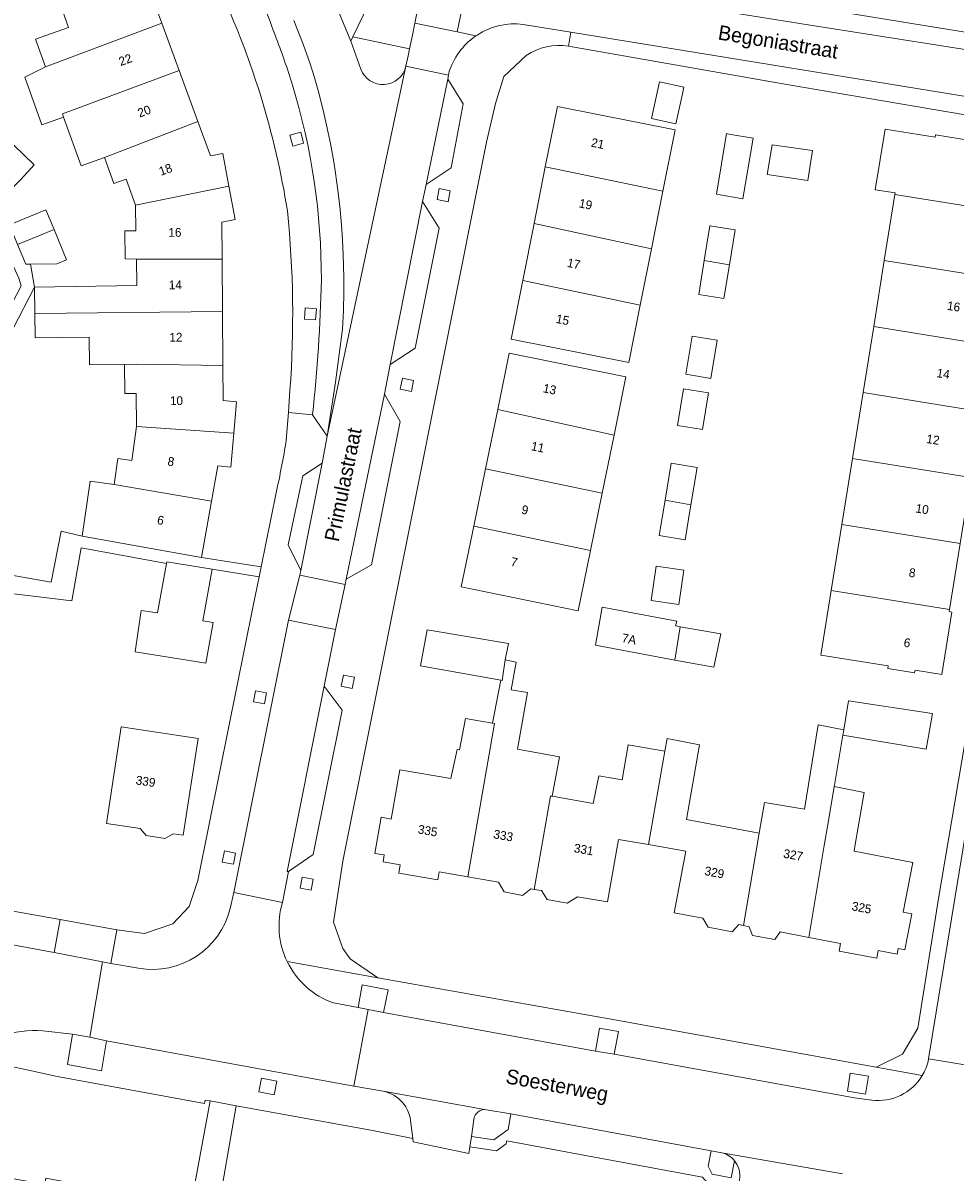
# Model space of a CAD drawing. Header units: metres. Extents: x 151448 to 154749, y 463108 to 465296.
# Tile 165 of 256: x 153089 to 153169, y 463336 to 463434. Entities that reach past the tile are written whole.
import ezdxf
from ezdxf.enums import TextEntityAlignment as Align

# ---------------------------------------------------------------- set-up
doc = ezdxf.new("R2010")
doc.units = ezdxf.units.M
for name, color, linetype, lineweight in [('B-PV-GR-GROENVOORZIENING-GV', 253, 'Continuous', 9), ('B-PV-OG-BEBOUWING-GV', 1, 'Continuous', 9), ('B-PV-OG-BEBOUWING-T18', 2, 'Continuous', 9), ('B-PV-OG-TERREIN_ERF-GV', 253, 'Continuous', 9), ('B-PV-OG-TOPOGRAFIE-T18', 2, 'Continuous', 9), ('B-PV-VH-OPENVERHARDING_BETONSTRAATSTEEN-GV', 253, 'Continuous', 9), ('B-PV-VH-OPENVERHARDING_STRAATBAKSTEEN-GV', 253, 'Continuous', 9), ('B-PV-VH-OPENVERHARDING_TEGEL-GV', 253, 'Continuous', 9)]:
    doc.layers.add(name, color=color, linetype=linetype, lineweight=lineweight)
doc.styles.add('Drong', font='txt', dxfattribs={"height": 1.8})

msp = doc.modelspace()

# ---------------------------------------------------------------- linework, layer by layer
at = {"layer": 'B-PV-GR-GROENVOORZIENING-GV', "flags": 128}
for points in [[(153113.144, 463423.635), (153112.891, 463424.561), (153111.965, 463424.308), (153112.218, 463423.382)], [(153125.468, 463418.639), (153125.654, 463419.58), (153124.712, 463419.767), (153124.526, 463418.825)], [(153114.169, 463408.551), (153114.235, 463409.509), (153113.277, 463409.574), (153113.211, 463408.617)], [(153122.336, 463402.456), (153122.523, 463403.397), (153121.581, 463403.584), (153121.394, 463402.642)], [(153117.288, 463377.117), (153117.475, 463378.059), (153116.533, 463378.246), (153116.346, 463377.304)], [(153109.802, 463375.791), (153109.988, 463376.733), (153109.046, 463376.92), (153108.86, 463375.978)], [(153107.146, 463362.114), (153107.332, 463363.056), (153106.39, 463363.243), (153106.204, 463362.301)], [(153113.778, 463359.894), (153113.965, 463360.836), (153113.023, 463361.022), (153112.836, 463360.081)], [(153092.355, 463357.39), (153091.852, 463354.586), (153095.973, 463353.775), (153096.702, 463353.648), (153097.2, 463356.517)], [(153118.659, 463349.717), (153119.962, 463349.47), (153120.353, 463351.399), (153118.144, 463351.813), (153117.803, 463349.879)], [(153138.043, 463346.171), (153139.636, 463345.899), (153140.017, 463347.839), (153138.389, 463348.135)], [(153094.885, 463347.351), (153093.416, 463347.604), (153092.991, 463345.016), (153095.885, 463344.495), (153096.328, 463347.058)], [(153161.1, 463342.502), (153161.341, 463344.037), (153159.793, 463344.28), (153159.552, 463342.746)], [(153109.321, 463342.694), (153110.643, 463342.446), (153110.864, 463343.619), (153109.541, 463343.868)]]:
    msp.add_lwpolyline(points, close=True, dxfattribs=at)
for points in [[(153127.459, 463338.898), (153129.363, 463338.612), (153130.609, 463339.473), (153130.813, 463340.81), (153128.745, 463341.173)], [(153127.663, 463340.335), (153127.459, 463338.898)], [(153148.831, 463337.497), (153147.91, 463337.666), (153147.675, 463336.35), (153148.013, 463335.667), (153149.639, 463335.355), (153149.912, 463336.821)]]:
    msp.add_lwpolyline(points, dxfattribs=at)
at = {"layer": 'B-PV-GR-GROENVOORZIENING-GV'}
for points in [[(153128.745, 463341.173, 0.422969), (153127.663, 463340.335)], [(153149.912, 463336.821, 0.162371), (153148.831, 463337.497)]]:
    msp.add_lwpolyline(points, format="xyb", dxfattribs=at)
at = {"layer": 'B-PV-OG-BEBOUWING-GV', "flags": 128}
for points in [[(153101.042, 463433.88), (153099.918, 463436.95), (153100.83, 463437.535), (153099.315, 463439.896), (153092.389, 463435.436), (153093.08, 463433.509), (153090.274, 463432.503), (153091.119, 463430.147)], [(153102.521, 463429.838), (153101.042, 463433.88), (153091.119, 463430.147), (153089.349, 463429.268), (153090.812, 463425.187), (153092.66, 463425.85), (153092.562, 463426.124)], [(153104.114, 463425.487), (153102.521, 463429.838), (153092.562, 463426.124), (153092.66, 463425.85), (153094.148, 463421.701), (153096.156, 463422.421)], [(153145.475, 463427.828), (153145.602, 463428.397), (153143.519, 463428.86), (153142.823, 463425.732), (153144.906, 463425.269)], [(153143.809, 463419.534), (153144.851, 463424.761), (153134.798, 463426.766), (153133.769, 463421.606)], [(153098.804, 463418.348), (153106.765, 463419.965), (153106.254, 463422.738), (153105.192, 463422.543), (153104.114, 463425.487), (153096.156, 463422.421), (153096.954, 463420.194), (153098.009, 463420.572)], [(153163.606, 463419.246), (153173.714, 463417.618), (153173.684, 463417.434), (153174.017, 463417.38), (153174.934, 463423.074), (153172.576, 463423.454), (153172.585, 463423.513), (153170.221, 463423.894), (153170.212, 463423.84), (153167.077, 463424.345), (153167.043, 463424.137), (153162.763, 463424.827), (153161.931, 463419.66), (153163.628, 463419.386)], [(153151.5, 463424.068), (153149.444, 463424.413), (153149.243, 463424.447), (153148.374, 463419.271), (153150.63, 463418.892)], [(153086.617, 463418.124), (153088.982, 463420.503), (153090.15, 463421.776), (153088.414, 463423.457), (153087.32, 463422.336), (153085.024, 463419.708)], [(153156.17, 463420.436), (153156.576, 463423.004), (153153.117, 463423.491), (153152.711, 463420.95)], [(153133.769, 463421.606), (153132.806, 463416.776), (153142.827, 463414.611), (153143.809, 463419.534)], [(153098.871, 463413.742), (153106.18, 463413.73), (153106.151, 463416.904), (153107.29, 463417.114), (153106.765, 463419.965), (153098.804, 463418.348), (153098.826, 463416.148), (153097.889, 463416.139), (153097.922, 463413.764)], [(153163.606, 463419.246), (153162.699, 463413.618), (153172.807, 463411.99), (153173.684, 463417.434), (153173.714, 463417.618)], [(153088.732, 463414.998), (153091.84, 463416.267), (153091.145, 463417.957), (153088.04, 463416.679)], [(153132.806, 463416.776), (153131.839, 463411.925), (153141.871, 463409.814), (153142.827, 463414.611)], [(153089.841, 463413.319), (153092.072, 463413.332), (153092.907, 463413.675), (153091.84, 463416.267), (153088.732, 463414.998), (153089.423, 463413.317)], [(153147.334, 463413.609), (153149.481, 463413.243), (153149.964, 463416.247), (153147.814, 463416.593)], [(153090.208, 463409.1), (153106.22, 463409.264), (153106.18, 463413.73), (153098.871, 463413.742), (153098.902, 463411.481), (153090.176, 463411.358)], [(153149.481, 463413.243), (153147.334, 463413.609), (153146.868, 463410.714), (153149.018, 463410.368)], [(153162.699, 463413.618), (153161.793, 463407.991), (153171.789, 463406.381), (153171.748, 463406.128), (153171.86, 463406.11), (153172.807, 463411.99)], [(153140.894, 463404.914), (153141.871, 463409.814), (153131.839, 463411.925), (153130.841, 463406.918)], [(153106.22, 463409.264), (153090.208, 463409.1), (153090.237, 463407.025), (153094.83, 463407.091), (153094.864, 463404.713), (153097.848, 463404.756), (153098.888, 463404.771), (153106.262, 463404.668)], [(153160.886, 463402.364), (153170.882, 463400.753), (153170.899, 463400.856), (153171.748, 463406.128), (153171.789, 463406.381), (153161.793, 463407.991)], [(153145.766, 463403.911), (153147.889, 463403.564), (153148.423, 463406.828), (153146.3, 463407.175)], [(153140.643, 463403.685), (153130.695, 463405.727), (153129.704, 463400.898), (153139.633, 463398.733)], [(153106.262, 463404.668), (153098.888, 463404.771), (153097.848, 463404.756), (153097.883, 463402.263), (153098.845, 463402.277), (153098.88, 463399.45), (153107.178, 463398.888), (153107.408, 463401.57), (153106.289, 463401.666)], [(153147.194, 463399.21), (153147.691, 463402.323), (153145.553, 463402.665), (153145.055, 463399.551)], [(153159.98, 463396.736), (153170.083, 463395.108), (153171.006, 463400.838), (153170.899, 463400.856), (153170.882, 463400.753), (153160.886, 463402.364)], [(153129.704, 463400.898), (153128.67, 463395.861), (153138.622, 463393.772), (153139.633, 463398.733)], [(153096.974, 463394.514), (153105.289, 463393.098), (153105.818, 463396.092), (153106.929, 463395.996), (153107.178, 463398.888), (153098.88, 463399.45), (153098.472, 463396.556), (153097.285, 463396.723)], [(153146.199, 463392.788), (153146.725, 463395.973), (153144.51, 463396.339), (153143.986, 463393.165)], [(153169.176, 463389.481), (153170.083, 463395.108), (153159.98, 463396.736), (153159.073, 463391.109)], [(153137.624, 463388.876), (153138.622, 463393.772), (153128.67, 463395.861), (153127.665, 463390.961)], [(153105.289, 463393.098), (153096.974, 463394.514), (153094.923, 463394.806), (153094.251, 463390.092), (153104.439, 463388.291)], [(153143.986, 463393.165), (153143.489, 463390.157), (153145.704, 463389.791), (153146.199, 463392.788)], [(153127.665, 463390.961), (153126.599, 463385.769), (153136.573, 463383.722), (153137.624, 463388.876)], [(153168.27, 463383.854), (153169.176, 463389.481), (153159.073, 463391.109), (153158.166, 463385.481)], [(153105.34, 463387.286), (153101.475, 463387.909), (153101.449, 463387.77), (153100.664, 463383.558), (153099.285, 463383.774), (153098.771, 463380.234), (153104.811, 463379.273), (153105.42, 463382.746), (153104.555, 463382.881)], [(153142.803, 463384.614), (153145.162, 463384.273), (153145.584, 463387.198), (153143.226, 463387.539)], [(153168.27, 463383.854), (153158.166, 463385.481), (153157.277, 463379.961), (153163.036, 463379.034), (153163, 463378.808), (153165.284, 463378.44), (153165.321, 463378.675), (153167.607, 463378.307), (153168.464, 463383.626), (153168.239, 463383.662)], [(153145.289, 463382.366), (153144.876, 463382.439), (153144.984, 463382.844), (153138.633, 463384.034), (153138.038, 463380.791), (153144.834, 463379.536)], [(153129.968, 463377.816), (153130.077, 463377.799), (153130.347, 463379.545), (153130.618, 463380.951), (153123.699, 463382.114), (153123.104, 463379.033)], [(153144.834, 463379.536), (153148.14, 463378.929), (153148.741, 463381.762), (153145.289, 463382.366)], [(153127.152, 463361.03), (153129.784, 463360.57), (153130.245, 463359.745), (153131.827, 463359.444), (153132.532, 463360.021), (153132.82, 463359.97), (153134.217, 463367.93), (153134.346, 463367.907), (153134.967, 463371.274), (153131.4, 463371.924), (153132.238, 463376.761), (153130.86, 463377.005), (153131.293, 463379.356), (153130.347, 463379.545), (153130.077, 463377.799), (153129.968, 463377.816), (153129.265, 463374.14), (153129.445, 463374.108)], [(153166.556, 463373.525), (153166.801, 463374.978), (153166.787, 463374.98), (153159.657, 463376.06), (153159.239, 463373.577), (153159.163, 463373.124), (153166.285, 463371.92)], [(153102.869, 463364.588), (153104.129, 463372.847), (153097.566, 463373.848), (153096.306, 463365.589), (153099.181, 463365.15), (153099.719, 463364.562), (153101.303, 463364.321), (153101.997, 463364.721)], [(153129.265, 463374.14), (153126.968, 463374.546), (153126.454, 463371.87), (153126.238, 463371.897), (153125.714, 463369.416), (153121.357, 463370.177), (153120.622, 463365.969), (153119.764, 463366.119), (153119.227, 463363.043), (153120.027, 463362.903), (153119.925, 463362.325), (153121.387, 463362.07), (153121.261, 463361.351), (153124.596, 463360.768), (153124.716, 463361.455), (153127.152, 463361.03), (153129.445, 463374.108)], [(153159.239, 463373.577), (153157.051, 463374.005), (153155.901, 463366.8), (153152.475, 463367.394), (153152.024, 463364.758), (153150.676, 463356.873), (153151.161, 463356.764), (153151.441, 463356.025), (153153.351, 463355.7), (153153.817, 463356.333), (153156.261, 463355.869), (153157.579, 463363.702), (153157.964, 463365.997), (153158.428, 463368.75), (153158.446, 463368.86), (153159.163, 463373.124)], [(153143.962, 463371.747), (153142.585, 463363.788), (153145.76, 463363.239), (153144.757, 463357.969), (153147.219, 463357.501), (153147.679, 463356.735), (153149.709, 463356.353), (153150.294, 463356.958), (153150.676, 463356.873), (153152.024, 463364.758), (153145.827, 463365.935), (153146.933, 463372.31), (153144.156, 463372.843)], [(153142.585, 463363.788), (153143.962, 463371.747), (153140.833, 463372.304), (153140.319, 463369.304), (153138.346, 463369.656), (153137.847, 463367.296), (153134.346, 463367.907), (153134.217, 463367.93), (153132.82, 463359.97), (153133.457, 463359.858), (153133.917, 463359.092), (153135.648, 463358.794), (153136.502, 463359.344), (153139.078, 463358.894), (153140.011, 463364.233)], [(153156.261, 463355.869), (153158.971, 463355.354), (153158.847, 463354.704), (153162.052, 463354.095), (153162.175, 463354.74), (153163.797, 463354.432), (153163.892, 463354.93), (153164.456, 463354.822), (153165.039, 463357.89), (153164.315, 463358.028), (153165.121, 463362.269), (153160.117, 463363.22), (153160.226, 463363.791), (153160.991, 463368.247), (153158.428, 463368.75), (153157.964, 463365.997), (153157.579, 463363.702)]]:
    msp.add_lwpolyline(points, close=True, dxfattribs=at)
at = {"layer": 'B-PV-OG-TERREIN_ERF-GV'}
for points in [[(153109.51, 463427.565, 0.085084), (153098.632, 463449.123)], [(153135.744, 463431.903, 0.195565), (153132.149, 463431.122)], [(153111.76, 463417.862, 0.034849), (153109.51, 463427.565)], [(153111.978, 463402.571, 0.043293), (153111.76, 463417.862)], [(153110.806, 463393.8, 0.012271), (153111.667, 463398.289)]]:
    msp.add_lwpolyline(points, format="xyb", dxfattribs=at)
at = {"layer": 'B-PV-OG-TERREIN_ERF-GV', "flags": 128}
for points in [[(153099.315, 463439.896), (153100.83, 463437.535), (153099.918, 463436.95), (153101.042, 463433.88), (153102.521, 463429.838), (153104.114, 463425.487), (153105.192, 463422.543), (153106.254, 463422.738), (153106.765, 463419.965), (153107.29, 463417.114), (153106.151, 463416.904), (153106.18, 463413.73), (153106.22, 463409.264), (153106.262, 463404.668), (153106.289, 463401.666), (153107.408, 463401.57), (153107.178, 463398.888), (153106.929, 463395.996), (153105.818, 463396.092), (153105.289, 463393.098), (153104.439, 463388.291), (153109.509, 463387.48), (153110.806, 463393.8)], [(153134.712, 463438.791), (153176.783, 463431.944)], [(153088.04, 463416.679), (153091.145, 463417.957), (153091.84, 463416.267), (153092.907, 463413.675), (153092.072, 463413.332), (153089.841, 463413.319), (153090.176, 463411.358), (153098.902, 463411.481), (153098.871, 463413.742), (153097.922, 463413.764), (153097.889, 463416.139), (153098.826, 463416.148), (153098.804, 463418.348), (153098.009, 463420.572), (153096.954, 463420.194), (153096.156, 463422.421), (153094.148, 463421.701), (153092.66, 463425.85), (153090.812, 463425.187), (153089.349, 463429.268), (153091.119, 463430.147), (153090.274, 463432.503), (153093.08, 463433.509), (153092.389, 463435.436)], [(153175.12, 463425.103), (153154.38, 463428.643), (153135.744, 463431.903)], [(153132.149, 463431.122), (153130.232, 463429.323), (153129.513, 463427.027), (153128.747, 463423.725), (153118.605, 463372.876), (153116.479, 463362.386), (153115.695, 463357.181), (153116.486, 463354.926), (153117.123, 463354.054), (153119.468, 463352.434), (153139.7, 463348.833), (153162.018, 463344.789), (153164.247, 463345.914), (153165.564, 463348.125), (153167.071, 463357.562), (153167.302, 463359.005), (153170.453, 463377.659), (153177.615, 463421.503), (153177.629, 463421.586)], [(153169.176, 463389.481), (153168.27, 463383.854), (153168.239, 463383.662), (153168.464, 463383.626), (153167.607, 463378.307), (153165.321, 463378.675), (153165.284, 463378.44), (153163, 463378.808), (153163.036, 463379.034), (153157.277, 463379.961), (153158.166, 463385.481), (153159.073, 463391.109), (153159.98, 463396.736), (153160.886, 463402.364), (153161.793, 463407.991), (153162.699, 463413.618), (153163.606, 463419.246), (153163.628, 463419.386), (153161.931, 463419.66), (153162.763, 463424.827), (153167.043, 463424.137), (153167.077, 463424.345), (153170.212, 463423.84)], [(153088.414, 463423.457), (153090.15, 463421.776), (153088.982, 463420.503)], [(153079.473, 463388.325), (153091.584, 463386.176), (153092.447, 463390.54), (153094.251, 463390.092), (153094.923, 463394.806), (153096.974, 463394.514), (153097.285, 463396.723), (153098.472, 463396.556), (153098.88, 463399.45), (153098.845, 463402.277), (153097.883, 463402.263), (153097.848, 463404.756), (153094.864, 463404.713), (153094.83, 463407.091), (153090.237, 463407.025), (153090.208, 463409.1), (153090.176, 463411.358), (153087.897, 463406.945)], [(153111.667, 463398.289), (153111.839, 463400.65), (153111.978, 463402.571)], [(153074.005, 463360.629), (153092.355, 463357.39), (153097.2, 463356.517), (153099.563, 463356.21), (153101.991, 463357.015), (153103.382, 463358.497), (153104.107, 463360.719), (153105.987, 463370.04), (153108.825, 463384.147), (153109.337, 463386.642), (153105.34, 463387.286), (153104.555, 463382.881), (153105.42, 463382.746), (153104.811, 463379.273), (153098.771, 463380.234), (153099.285, 463383.774), (153100.664, 463383.558), (153101.449, 463387.77), (153094.165, 463389.12), (153093.358, 463384.587), (153087.48, 463385.294)], [(153081.851, 463336.475), (153083.356, 463336.2), (153083.457, 463336.751), (153086.274, 463336.236), (153086.173, 463335.685), (153088.263, 463335.303), (153091.055, 463334.793), (153091.154, 463335.333), (153093.906, 463334.826), (153093.808, 463334.29), (153094.45, 463334.173), (153095.211, 463334.034), (153095.831, 463334.48), (153097.336, 463334.214), (153097.799, 463333.561), (153100.862, 463333.002), (153100.497, 463331.005), (153103.069, 463330.536), (153105.156, 463341.913), (153104.743, 463341.988), (153104.69, 463341.693), (153091.966, 463344.036), (153090.05, 463344.46), (153087.43, 463345.024)], [(153147.195, 463335.427), (153137.206, 463337.271), (153130.471, 463338.505), (153130.438, 463338.259), (153129.602, 463337.669), (153127.333, 463338.015), (153127.25, 463337.433), (153122.5, 463338.441), (153122.465, 463338.715), (153118.875, 463339.414), (153107.384, 463341.507), (153105.768, 463332.175)]]:
    msp.add_lwpolyline(points, dxfattribs=at)
for points in [[(153145.475, 463427.828), (153144.906, 463425.269), (153142.823, 463425.732), (153143.519, 463428.86), (153145.602, 463428.397)], [(153132.806, 463416.776), (153133.769, 463421.606), (153134.798, 463426.766), (153144.851, 463424.761), (153143.809, 463419.534), (153142.827, 463414.611), (153141.871, 463409.814), (153140.894, 463404.914), (153130.841, 463406.918), (153131.839, 463411.925)], [(153151.5, 463424.068), (153150.63, 463418.892), (153148.374, 463419.271), (153149.243, 463424.447), (153149.444, 463424.413)], [(153156.17, 463420.436), (153152.711, 463420.95), (153153.117, 463423.491), (153156.576, 463423.004)], [(153147.334, 463413.609), (153147.814, 463416.593), (153149.964, 463416.247), (153149.481, 463413.243), (153149.018, 463410.368), (153146.868, 463410.714)], [(153145.766, 463403.911), (153146.3, 463407.175), (153148.423, 463406.828), (153147.889, 463403.564)], [(153130.695, 463405.727), (153140.643, 463403.685), (153139.633, 463398.733), (153138.622, 463393.772), (153137.624, 463388.876), (153136.573, 463383.722), (153126.599, 463385.769), (153127.665, 463390.961), (153128.67, 463395.861), (153129.704, 463400.898)], [(153147.194, 463399.21), (153145.055, 463399.551), (153145.553, 463402.665), (153147.691, 463402.323)], [(153143.986, 463393.165), (153144.51, 463396.339), (153146.725, 463395.973), (153146.199, 463392.788), (153145.704, 463389.791), (153143.489, 463390.157)], [(153142.803, 463384.614), (153143.226, 463387.539), (153145.584, 463387.198), (153145.162, 463384.273)], [(153145.289, 463382.366), (153148.741, 463381.762), (153148.14, 463378.929), (153144.834, 463379.536), (153138.038, 463380.791), (153138.633, 463384.034), (153144.984, 463382.844), (153144.876, 463382.439)], [(153132.82, 463359.97), (153132.532, 463360.021), (153131.827, 463359.444), (153130.245, 463359.745), (153129.784, 463360.57), (153127.152, 463361.03), (153124.716, 463361.455), (153124.596, 463360.768), (153121.261, 463361.351), (153121.387, 463362.07), (153119.925, 463362.325), (153120.027, 463362.903), (153119.227, 463363.043), (153119.764, 463366.119), (153120.622, 463365.969), (153121.357, 463370.177), (153125.714, 463369.416), (153126.238, 463371.897), (153126.454, 463371.87), (153126.968, 463374.546), (153129.265, 463374.14), (153129.968, 463377.816), (153123.104, 463379.033), (153123.699, 463382.114), (153130.618, 463380.951), (153130.347, 463379.545), (153131.293, 463379.356), (153130.86, 463377.005), (153132.238, 463376.761), (153131.4, 463371.924), (153134.967, 463371.274), (153134.346, 463367.907), (153137.847, 463367.296), (153138.346, 463369.656), (153140.319, 463369.304), (153140.833, 463372.304), (153143.962, 463371.747), (153144.156, 463372.843), (153146.933, 463372.31), (153145.827, 463365.935), (153152.024, 463364.758), (153152.475, 463367.394), (153155.901, 463366.8), (153157.051, 463374.005), (153159.239, 463373.577), (153159.657, 463376.06), (153166.787, 463374.98), (153166.801, 463374.978), (153166.556, 463373.525), (153166.285, 463371.92), (153159.163, 463373.124), (153158.446, 463368.86), (153158.428, 463368.75), (153160.991, 463368.247), (153160.226, 463363.791), (153160.117, 463363.22), (153165.121, 463362.269), (153164.315, 463358.028), (153165.039, 463357.89), (153164.456, 463354.822), (153163.892, 463354.93), (153163.797, 463354.432), (153162.175, 463354.74), (153162.052, 463354.095), (153158.847, 463354.704), (153158.971, 463355.354), (153156.261, 463355.869), (153153.817, 463356.333), (153153.351, 463355.7), (153151.441, 463356.025), (153151.161, 463356.764), (153150.676, 463356.873), (153150.294, 463356.958), (153149.709, 463356.353), (153147.679, 463356.735), (153147.219, 463357.501), (153144.757, 463357.969), (153145.76, 463363.239), (153142.585, 463363.788), (153140.011, 463364.233), (153139.078, 463358.894), (153136.502, 463359.344), (153135.648, 463358.794), (153133.917, 463359.092), (153133.457, 463359.858)], [(153102.869, 463364.588), (153101.997, 463364.721), (153101.303, 463364.321), (153099.719, 463364.562), (153099.181, 463365.15), (153096.306, 463365.589), (153097.566, 463373.848), (153104.129, 463372.847)], [(153103.808, 463320.856), (153105.768, 463332.175), (153107.384, 463341.507), (153105.156, 463341.913), (153103.069, 463330.536), (153101.341, 463321.116), (153100.182, 463316.297), (153098.993, 463311.163), (153097.6, 463305.498), (153101.143, 463304.797), (153101.204, 463305.078), (153106.785, 463304.113), (153107.774, 463309.541), (153108.196, 463312.488), (153102.499, 463313.545)]]:
    msp.add_lwpolyline(points, close=True, dxfattribs=at)
at = {"layer": 'B-PV-VH-OPENVERHARDING_BETONSTRAATSTEEN-GV'}
for points in [[(153101.393, 463450.071, -0.078587), (153110.703, 463432.846)], [(153110.703, 463432.846, -0.019525), (153112.188, 463428.595)], [(153118.034, 463429.943, 0.747521), (153121.876, 463430.195)], [(153112.188, 463428.595, -0.074541), (153114.658, 463411.958)], [(153114.658, 463411.958, -0.021736), (153113.9, 463400.455)], [(153119.919, 463342.751, -0.342195), (153122.295, 463340.025)], [(153127.663, 463340.335, -0.422969), (153128.745, 463341.173)]]:
    msp.add_lwpolyline(points, format="xyb", dxfattribs=at)
at = {"layer": 'B-PV-VH-OPENVERHARDING_BETONSTRAATSTEEN-GV', "flags": 128}
for points in [[(153115.766, 463435.697), (153116.548, 463433.848), (153117.171, 463432.33), (153117.356, 463432.71), (153118.264, 463434.581)], [(153113.9, 463400.455), (153115.151, 463398.631), (153115.85, 463403.253), (153116.206, 463405.826), (153116.455, 463407.759), (153116.535, 463409.351), (153116.575, 463410.937), (153116.575, 463412.213), (153116.53, 463414.119), (153116.468, 463415.391), (153116.379, 463416.662), (153116.233, 463418.244), (153116.046, 463419.822), (153115.868, 463421.084), (153115.717, 463422.026), (153115.433, 463423.591), (153115.246, 463424.524), (153114.899, 463426.079), (153114.433, 463427.928), (153114.041, 463429.315), (153113.699, 463430.408), (153113.09, 463432.088), (153112.308, 463434.088)], [(153121.876, 463430.195), (153122.059, 463431.083), (153122.181, 463431.679), (153117.356, 463432.71), (153117.171, 463432.33)], [(153117.171, 463432.33), (153118.034, 463429.943)], [(153128.745, 463341.173), (153119.919, 463342.751)], [(153127.333, 463338.015), (153127.459, 463338.898), (153127.663, 463340.335)], [(153122.295, 463340.025), (153122.465, 463338.715), (153122.5, 463338.441), (153127.25, 463337.433), (153127.333, 463338.015)]]:
    msp.add_lwpolyline(points, dxfattribs=at)
for points in [[(153123.598, 463420.116), (153125.747, 463421.521), (153126.756, 463426.985), (153125.441, 463429.106)], [(153120.526, 463404.735), (153122.674, 463406.14), (153124.703, 463416.384), (153123.296, 463418.652)], [(153120.032, 463402.223), (153116.786, 463386.425), (153118.938, 463387.652), (153121.38, 463399.897)], [(153112.904, 463387.164), (153114.714, 463396.333), (153113.065, 463395.262), (153111.825, 463389.377)], [(153176.675, 463382.678), (153172.66, 463383.256), (153166.477, 463345.52), (153170.452, 463344.848)], [(153111.849, 463361.483), (153113.953, 463362.942), (153116.429, 463375.255), (153114.906, 463377.315), (153111.729, 463361.507)]]:
    msp.add_lwpolyline(points, close=True, dxfattribs=at)
at = {"layer": 'B-PV-VH-OPENVERHARDING_STRAATBAKSTEEN-GV', "flags": 128}
for points in [[(153128.515, 463444.022), (153128.521, 463444.071), (153128.526, 463444.075), (153131.521, 463458.466), (153134.618, 463474.326), (153134.727, 463474.946), (153131.209, 463475.71), (153126.539, 463452.933), (153125.29, 463446.844), (153122.632, 463433.877), (153126.233, 463433.124)], [(153116.786, 463386.425), (153120.032, 463402.223), (153120.526, 463404.735), (153123.296, 463418.652), (153123.598, 463420.116), (153125.441, 463429.106), (153125.508, 463429.431), (153121.876, 463430.195), (153115.151, 463398.631), (153114.714, 463396.333), (153112.904, 463387.164), (153112.806, 463386.765), (153116.69, 463385.977)], [(153115.862, 463382.134), (153116.69, 463385.977), (153112.806, 463386.765), (153111.864, 463382.929)], [(153111.864, 463382.929), (153107.184, 463359.714), (153111.332, 463358.842), (153111.849, 463361.483), (153111.729, 463361.507), (153114.906, 463377.315), (153115.862, 463382.134)]]:
    msp.add_lwpolyline(points, close=True, dxfattribs=at)
for points in [[(153118.034, 463429.943), (153117.171, 463432.33), (153116.548, 463433.848), (153115.766, 463435.697), (153114.548, 463438.453), (153113.064, 463441.635), (153111.961, 463443.888), (153111.281, 463445.235), (153110.357, 463447.013), (153108.686, 463450.106), (153107.717, 463451.764), (153106.681, 463453.382), (153105.579, 463454.955), (153104.752, 463456.048), (153104.237, 463456.697), (153103.717, 463457.333), (153103.001, 463458.164), (153102.268, 463458.982), (153101.517, 463459.777), (153100.744, 463460.56), (153099.752, 463461.511), (153098.735, 463462.431), (153098.317, 463462.786), (153095.336, 463465)], [(153128.515, 463444.022), (153126.233, 463433.124), (153127.85, 463432.782), (153127.954, 463432.857)], [(153131.88, 463433.769), (153135.938, 463433.107), (153174.05, 463426.889), (153174.671, 463430.828), (153156.199, 463433.734), (153134.459, 463437.219), (153133.188, 463437.423)], [(153112.308, 463434.088), (153113.09, 463432.088), (153113.699, 463430.408), (153114.041, 463429.315), (153114.433, 463427.928), (153114.899, 463426.079), (153115.246, 463424.524), (153115.433, 463423.591), (153115.717, 463422.026), (153115.868, 463421.084), (153116.046, 463419.822), (153116.233, 463418.244), (153116.379, 463416.662), (153116.468, 463415.391), (153116.53, 463414.119), (153116.575, 463412.213), (153116.575, 463410.937), (153116.535, 463409.351), (153116.455, 463407.759), (153116.206, 463405.826), (153115.85, 463403.253), (153115.151, 463398.631), (153121.876, 463430.195)], [(153127.85, 463432.782), (153126.233, 463433.124), (153122.632, 463433.877), (153122.423, 463432.86), (153122.181, 463431.679), (153122.059, 463431.083), (153121.876, 463430.195), (153125.508, 463429.431), (153125.578, 463429.763), (153125.796, 463430.321)], [(153090.881, 463347.904), (153093.416, 463347.604), (153094.885, 463347.351), (153095.973, 463353.775), (153091.852, 463354.586), (153081.38, 463356.503), (153076.851, 463357.295), (153074.095, 463357.793), (153066.779, 463359.143), (153064.281, 463359.598), (153056.623, 463360.994), (153054.487, 463361.379), (153046.892, 463362.776), (153044.816, 463363.133), (153041.152, 463363.824), (153032.647, 463365.382), (153029.614, 463365.938), (153018.171, 463368.058), (153015.843, 463368.466), (153007.785, 463369.963), (153006.014, 463370.285)], [(153111.332, 463358.842), (153107.184, 463359.714), (153106.878, 463358.336)], [(153099.049, 463353.24), (153096.702, 463353.648), (153095.973, 463353.775), (153094.885, 463347.351)], [(153094.885, 463347.351), (153096.328, 463347.058), (153117.436, 463343.19), (153118.659, 463349.717), (153117.803, 463349.879), (153115.685, 463350.279)], [(153161.624, 463341.98), (153160.145, 463342.193), (153139.636, 463345.899), (153138.043, 463346.171), (153119.962, 463349.47), (153118.659, 463349.717), (153117.436, 463343.19), (153119.919, 463342.751), (153128.745, 463341.173), (153130.813, 463340.81), (153147.91, 463337.666), (153148.831, 463337.497), (153159.122, 463335.691)], [(153170.452, 463344.848), (153166.477, 463345.52), (153166.444, 463345.318)], [(153159.122, 463335.691), (153148.831, 463337.497)]]:
    msp.add_lwpolyline(points, dxfattribs=at)
at = {"layer": 'B-PV-VH-OPENVERHARDING_STRAATBAKSTEEN-GV'}
for points in [[(153127.954, 463432.857, -0.176814), (153131.88, 463433.769)], [(153126.884, 463431.961, -0.059801), (153127.85, 463432.782)], [(153125.796, 463430.321, -0.086528), (153126.884, 463431.961)], [(153121.876, 463430.195, -0.747521), (153118.034, 463429.943)], [(153106.878, 463358.336, -0.394013), (153099.049, 463353.24)], [(153111.74, 463353.81, -0.187196), (153111.332, 463358.842)], [(153115.685, 463350.279, -0.197152), (153111.74, 463353.81)], [(153084.147, 463345.731, -0.189007), (153090.881, 463347.904)], [(153166.444, 463345.318, -0.076347), (153165.931, 463344.08)], [(153165.931, 463344.08, -0.294473), (153161.624, 463341.98)], [(153148.831, 463337.497, -0.162371), (153149.912, 463336.821)], [(153149.912, 463336.821, -0.218233), (153150.344, 463335.198)]]:
    msp.add_lwpolyline(points, format="xyb", dxfattribs=at)
at = {"layer": 'B-PV-VH-OPENVERHARDING_TEGEL-GV'}
for points in [[(153110.703, 463432.846, 0.078587), (153101.393, 463450.071)], [(153098.632, 463449.123, -0.085084), (153109.51, 463427.565)], [(153131.88, 463433.769, 0.176814), (153127.954, 463432.857)], [(153112.188, 463428.595, 0.019525), (153110.703, 463432.846)], [(153127.85, 463432.782, 0.059801), (153126.884, 463431.961)], [(153126.884, 463431.961, 0.086528), (153125.796, 463430.321)], [(153132.149, 463431.122, -0.195565), (153135.744, 463431.903)], [(153114.658, 463411.958, 0.074541), (153112.188, 463428.595)], [(153109.51, 463427.565, -0.034849), (153111.76, 463417.862)], [(153111.76, 463417.862, -0.043293), (153111.978, 463402.571)], [(153113.9, 463400.455, 0.021736), (153114.658, 463411.958)], [(153111.667, 463398.289, -0.012271), (153110.806, 463393.8)], [(153099.049, 463353.24, 0.394013), (153106.878, 463358.336)], [(153111.332, 463358.842, 0.187196), (153111.74, 463353.81)], [(153111.74, 463353.81, 0.197152), (153115.685, 463350.279)], [(153090.881, 463347.904, 0.189007), (153084.147, 463345.731)], [(153165.931, 463344.08, 0.076347), (153166.444, 463345.318)], [(153161.624, 463341.98, 0.294473), (153165.931, 463344.08)], [(153122.295, 463340.025, 0.342195), (153119.919, 463342.751)], [(153150.344, 463335.198, 0.218233), (153149.912, 463336.821)]]:
    msp.add_lwpolyline(points, format="xyb", dxfattribs=at)
at = {"layer": 'B-PV-VH-OPENVERHARDING_TEGEL-GV', "flags": 128}
for points in [[(153125.29, 463446.844), (153122.392, 463447.436), (153120.612, 463438.311), (153118.718, 463437.624), (153117.195, 463437.072), (153118.264, 463434.581), (153117.356, 463432.71), (153122.181, 463431.679), (153122.423, 463432.86), (153122.632, 463433.877)], [(153084.119, 463419.218), (153086.779, 463416.546), (153088.848, 463412.116), (153089.038, 463411.465), (153088.181, 463409.817), (153087.157, 463407.849), (153087.135, 463407.801), (153086.705, 463406.871), (153087.897, 463406.945), (153090.176, 463411.358), (153089.841, 463413.319), (153089.423, 463413.317), (153088.732, 463414.998), (153088.04, 463416.679), (153086.617, 463418.124), (153085.024, 463419.708), (153083.43, 463421.292), (153082.022, 463422.738), (153080.433, 463424.35), (153078.845, 463425.961), (153077.021, 463427.748), (153074.451, 463430.192), (153073.77, 463429.476), (153076.632, 463426.639)], [(153113.144, 463423.635), (153112.218, 463423.382), (153111.965, 463424.308), (153112.891, 463424.561)], [(153125.468, 463418.639), (153124.526, 463418.825), (153124.712, 463419.767), (153125.654, 463419.58)], [(153114.169, 463408.551), (153113.211, 463408.617), (153113.277, 463409.574), (153114.235, 463409.509)], [(153122.336, 463402.456), (153121.394, 463402.642), (153121.581, 463403.584), (153122.523, 463403.397)], [(153117.288, 463377.117), (153116.346, 463377.304), (153116.533, 463378.246), (153117.475, 463378.059)], [(153109.802, 463375.791), (153108.86, 463375.978), (153109.046, 463376.92), (153109.988, 463376.733)], [(153054.487, 463361.379), (153054.833, 463363.298), (153056.969, 463362.913), (153056.623, 463360.994), (153064.281, 463359.598), (153064.631, 463361.517), (153067.128, 463361.062), (153066.779, 463359.143), (153074.095, 463357.793), (153074.441, 463359.745), (153077.23, 463359.233), (153076.851, 463357.295), (153081.38, 463356.503), (153091.852, 463354.586), (153092.355, 463357.39), (153074.005, 463360.629), (153070.306, 463361.307), (153049.262, 463365.161), (153041.653, 463366.555), (153041.152, 463363.824), (153044.816, 463363.133), (153045.146, 463365.054), (153047.222, 463364.697), (153046.892, 463362.776)], [(153107.146, 463362.114), (153106.204, 463362.301), (153106.39, 463363.243), (153107.332, 463363.056)], [(153113.778, 463359.894), (153112.836, 463360.081), (153113.023, 463361.022), (153113.965, 463360.836)], [(153161.1, 463342.502), (153159.552, 463342.746), (153159.793, 463344.28), (153161.341, 463344.037)], [(153109.321, 463342.694), (153109.541, 463343.868), (153110.864, 463343.619), (153110.643, 463342.446)]]:
    msp.add_lwpolyline(points, close=True, dxfattribs=at)
for points in [[(153176.783, 463431.944), (153134.712, 463438.791), (153134.459, 463437.219)], [(153134.459, 463437.219), (153156.199, 463433.734), (153174.671, 463430.828), (153176.613, 463430.523)], [(153135.938, 463433.107), (153131.88, 463433.769)], [(153127.954, 463432.857), (153127.85, 463432.782)], [(153135.744, 463431.903), (153135.938, 463433.107)], [(153175.531, 463426.647), (153174.05, 463426.889), (153135.938, 463433.107), (153135.744, 463431.903), (153154.38, 463428.643), (153175.12, 463425.103)], [(153111.74, 463353.81), (153119.468, 463352.434), (153117.123, 463354.054), (153116.486, 463354.926), (153115.695, 463357.181), (153116.479, 463362.386), (153118.605, 463372.876), (153128.747, 463423.725), (153129.513, 463427.027), (153130.232, 463429.323), (153132.149, 463431.122)], [(153125.796, 463430.321), (153125.578, 463429.763), (153125.508, 463429.431), (153125.441, 463429.106), (153126.756, 463426.985), (153125.747, 463421.521), (153123.598, 463420.116), (153123.296, 463418.652), (153124.703, 463416.384), (153122.674, 463406.14), (153120.526, 463404.735), (153120.032, 463402.223), (153121.38, 463399.897), (153118.938, 463387.652), (153116.786, 463386.425), (153116.69, 463385.977), (153115.862, 463382.134), (153114.906, 463377.315), (153116.429, 463375.255), (153113.953, 463362.942), (153111.849, 463361.483), (153111.332, 463358.842)], [(153178.194, 463425), (153177.629, 463421.586), (153177.615, 463421.503), (153170.453, 463377.659), (153167.302, 463359.005), (153167.071, 463357.562), (153165.564, 463348.125), (153164.247, 463345.914), (153162.018, 463344.789), (153165.931, 463344.08)], [(153166.444, 463345.318), (153166.477, 463345.52), (153172.66, 463383.256), (153173.27, 463387.018), (153178.55, 463419.59)], [(153111.978, 463402.571), (153111.839, 463400.65), (153113.9, 463400.455)], [(153112.904, 463387.164), (153111.825, 463389.377), (153113.065, 463395.262), (153114.714, 463396.333), (153115.151, 463398.631), (153113.9, 463400.455), (153111.839, 463400.65), (153111.667, 463398.289)], [(153110.806, 463393.8), (153109.509, 463387.48), (153109.337, 463386.642), (153108.825, 463384.147), (153105.987, 463370.04), (153104.107, 463360.719), (153103.382, 463358.497), (153101.991, 463357.015), (153099.563, 463356.21), (153097.2, 463356.517), (153096.702, 463353.648), (153099.049, 463353.24)], [(153087.48, 463385.294), (153093.358, 463384.587), (153094.165, 463389.12), (153101.449, 463387.77), (153101.475, 463387.909), (153105.34, 463387.286), (153109.337, 463386.642), (153109.509, 463387.48), (153104.439, 463388.291), (153094.251, 463390.092), (153092.447, 463390.54), (153091.584, 463386.176), (153079.473, 463388.325)], [(153106.878, 463358.336), (153107.184, 463359.714), (153111.864, 463382.929), (153112.806, 463386.765), (153112.904, 463387.164)], [(153162.018, 463344.789), (153139.7, 463348.833), (153119.468, 463352.434), (153111.74, 463353.81)], [(153115.685, 463350.279), (153117.803, 463349.879), (153118.144, 463351.813), (153120.353, 463351.399), (153119.962, 463349.47), (153138.043, 463346.171), (153138.389, 463348.135), (153140.017, 463347.839), (153139.636, 463345.899), (153160.145, 463342.193), (153161.624, 463341.98)], [(153119.919, 463342.751), (153117.436, 463343.19), (153096.328, 463347.058), (153095.885, 463344.495), (153092.991, 463345.016), (153093.416, 463347.604), (153090.881, 463347.904)], [(153084.147, 463345.731), (153087.43, 463345.024), (153090.05, 463344.46), (153091.966, 463344.036), (153104.69, 463341.693), (153104.743, 463341.988), (153105.156, 463341.913), (153107.384, 463341.507), (153118.875, 463339.414), (153122.465, 463338.715), (153122.295, 463340.025)], [(153165.931, 463344.08), (153162.018, 463344.789)], [(153149.912, 463336.821), (153149.639, 463335.355), (153148.013, 463335.667), (153147.675, 463336.35), (153147.91, 463337.666), (153130.813, 463340.81), (153130.609, 463339.473), (153129.363, 463338.612), (153127.459, 463338.898)], [(153127.459, 463338.898), (153127.333, 463338.015), (153129.602, 463337.669), (153130.438, 463338.259), (153130.471, 463338.505), (153137.206, 463337.271), (153147.195, 463335.427), (153148.08, 463334.391), (153150.113, 463333.994), (153150.344, 463335.198)]]:
    msp.add_lwpolyline(points, dxfattribs=at)

# ---------------------------------------------------------------- texts
at = {"layer": 'B-PV-OG-BEBOUWING-T18', "style": 'Drong'}
for s, rotation, p in [('22', 20.1, (153097.927, 463430.753)), ('20', 20.1, (153099.536, 463426.356)), ('21', 348.7, (153138.247, 463423.609)), ('18', 20.1, (153101.357, 463421.384)), ('19', 348.7, (153137.214, 463418.426)), ('16', 0.5, (153102.159, 463416.02)), ('17', 348.8, (153136.202, 463413.35)), ('14', 0.5, (153102.199, 463411.546)), ('16', 351.1, (153168.622, 463409.706)), ('15', 348.8, (153135.248, 463408.565)), ('12', 0.5, (153102.24, 463407.078)), ('14', 351.1, (153167.729, 463403.963)), ('13', 348.4, (153134.146, 463402.646)), ('10', 0.5, (153102.289, 463401.661)), ('11', 348.4, (153133.132, 463397.704)), ('12', 351.1, (153166.856, 463398.35)), ('8', 350, (153101.823, 463396.469)), ('9', 348.4, (153132.033, 463392.347)), ('10', 351.1, (153165.933, 463392.417)), ('6', 350, (153100.938, 463391.466)), ('7', 348.4, (153131.119, 463387.897)), ('8', 351.1, (153165.087, 463386.979)), ('7A', 349.5, (153140.92, 463381.33)), ('6', 351.1, (153164.646, 463381.01)), ('339', 351.5, (153099.66, 463369.185)), ('335', 350.1, (153123.735, 463364.979)), ('333', 350.1, (153130.181, 463364.561)), ('331', 350.1, (153137.051, 463363.374)), ('327', 350.2, (153154.93, 463362.909)), ('329', 349.2, (153148.201, 463361.413)), ('325', 349.2, (153160.765, 463358.411))]:
    msp.add_text(s, height=0.75, rotation=rotation, dxfattribs=at).set_placement(p, align=Align.MIDDLE)
at = {"layer": 'B-PV-OG-TOPOGRAFIE-T18', "style": 'Drong'}
for s, rotation, p in [('Begoniastraat', 350.8, (153153.615, 463432.129)), ('Primulastraat', 78.4, (153116.482, 463394.511)), ('Soesterweg', 349.7, (153134.746, 463343.088))]:
    msp.add_text(s, height=1.25, rotation=rotation, dxfattribs=at).set_placement(p, align=Align.MIDDLE)

doc.saveas('drawing.dxf')
